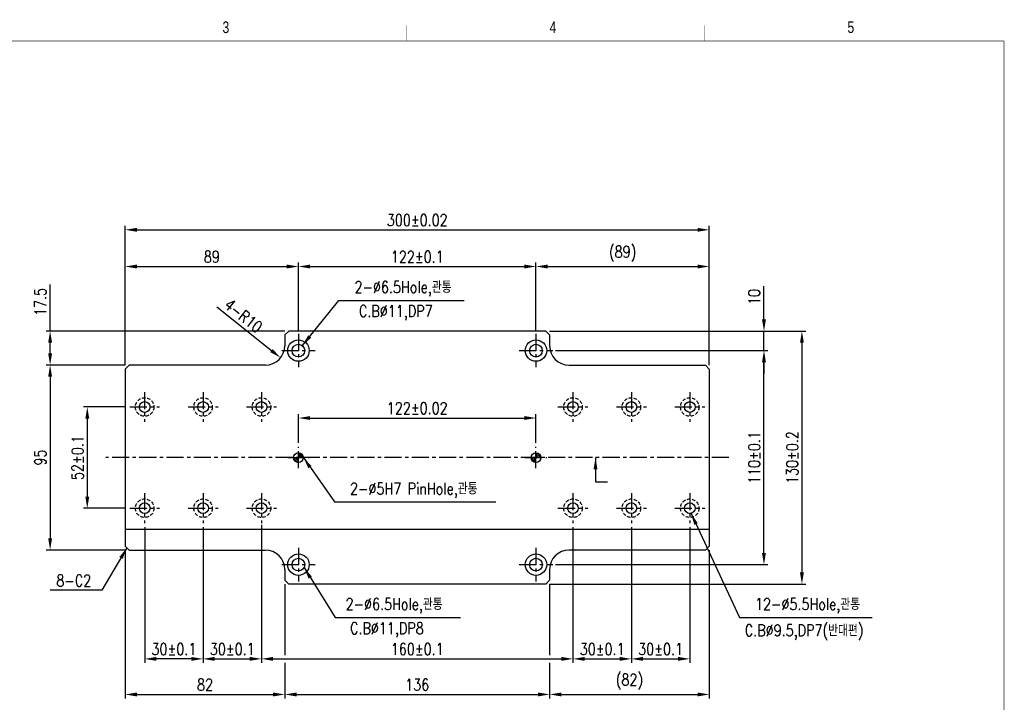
# Model space of a CAD drawing. Extents: x 11577 to 12346, y -8874 to -8334.
# Tile 3 of 3: x 11840 to 12346, y -8685 to -8334. Entities that reach past the tile are written whole.
import ezdxf
from ezdxf.enums import TextEntityAlignment as Align

# ---------------------------------------------------------------- set-up
doc = ezdxf.new("R2010")
doc.units = 0
doc.header["$LTSCALE"] = 7
doc.header["$MEASUREMENT"] = 0
doc.linetypes.add('CENTER', pattern=[2, 1.25, -0.25, 0.25, -0.25])
doc.linetypes.add('HIDDEN', pattern=[0.375, 0.25, -0.125])
doc.layers.get('0').update_dxf_attribs({"linetype": 'CONTINUOUS'})
doc.layers.get('DEFPOINTS').update_dxf_attribs({"linetype": 'CONTINUOUS'})
for name, color, linetype in [('3', 4, 'CONTINUOUS'), ('CENTERLINE', 3, 'CENTER'), ('CL', 3, 'CENTER'), ('DIMENSION', 4, 'CONTINUOUS'), ('HATCHLINE', 1, 'CONTINUOUS'), ('HIDDENLINE', 5, 'HIDDEN')]:
    doc.layers.add(name, color=color, linetype=linetype)
doc.styles.add('GHS', font='romans.shx', dxfattribs={"width": 0.8, "bigfont": 'ghs.shx'})
doc.styles.get("Standard").update_dxf_attribs({"font": 'Gulim.ttf'})
doc.dimstyles.new('ISO-25(x2.0)', dxfattribs={"dimscale": 2, "dimtxt": 3, "dimasz": 3, "dimexe": 1, "dimexo": 1, "dimgap": 1, "dimtad": 1, "dimdsep": 46, "dimtxsty": 'GHS', "dimcen": 0, "dimclrd": 256, "dimclre": 256, "dimclrt": 9, "dimadec": 0, "dimazin": 2, "dimtfac": 1, "dimtmove": 0, "dimatfit": 3, "dimfxl": 0, "dimlwd": -1, "dimlwe": -1, "dimarcsym": 0})

# ---------------------------------------------------------------- blocks, each defined once
blk = doc.blocks.new('A3-DJ')
at = {"const_width": 0.2}
for points in [[(30, 269), (410, 269)], [(410, 269), (410, 10)]]:
    blk.add_lwpolyline(points, dxfattribs=at)
at = {"layer": '3', "const_width": 0.05}
for points in [[(183, 273), (183, 269)], [(256.5, 273), (256.5, 269)], [(333, 273), (333, 269)]]:
    blk.add_lwpolyline(points, dxfattribs=at)
at = {"layer": '3', "width": 0.8}
for s, p in [('3', (210.18, 272.54)), ('4', (294.18, 272.54)), ('5', (370.68, 272.54))]:
    blk.add_text(s, height=3, dxfattribs=at).set_placement(p, align=Align.MIDDLE)
blk = doc.blocks.new('*D5')
at = {"layer": 'DEFPOINTS', "color": 0}
for p in [(11964.6, -8591.61), (11934.6, -8592.73), (11964.6, -8662.45)]:
    blk.add_point(p, dxfattribs=at)
at = {"layer": 'DIMENSION'}
for p, q in [((11934.6, -8594.73), (11934.6, -8664.45)), ((11964.6, -8593.61), (11964.6, -8664.45)), ((11940.6, -8662.45), (11958.6, -8662.45))]:
    blk.add_line(p, q, dxfattribs=at)
for points in [[(11940.6, -8661.45), (11940.6, -8663.45), (11934.6, -8662.45)], [(11958.6, -8661.45), (11958.6, -8663.45), (11964.6, -8662.45)]]:
    blk.add_solid(points, dxfattribs=at)
at = {"layer": 'DIMENSION', "color": 9, "insert": (11949.6, -8657.45), "char_height": 6, "attachment_point": 5, "style": 'GHS'}
blk.add_mtext('30%%p0.1', dxfattribs=at)
blk = doc.blocks.new('*D6')
at = {"layer": 'DEFPOINTS', "color": 0}
for p in [(11964.6, -8591.61), (12124.6, -8592.73), (12124.6, -8662.45)]:
    blk.add_point(p, dxfattribs=at)
at = {"layer": 'DIMENSION'}
for p, q in [((11964.6, -8593.61), (11964.6, -8664.45)), ((12124.6, -8594.73), (12124.6, -8664.45)), ((11970.6, -8662.45), (12118.6, -8662.45))]:
    blk.add_line(p, q, dxfattribs=at)
for points in [[(11970.6, -8661.45), (11970.6, -8663.45), (11964.6, -8662.45)], [(12118.6, -8661.45), (12118.6, -8663.45), (12124.6, -8662.45)]]:
    blk.add_solid(points, dxfattribs=at)
at = {"layer": 'DIMENSION', "color": 9, "insert": (12044.6, -8657.45), "char_height": 6, "attachment_point": 5, "style": 'GHS'}
blk.add_mtext('160%%p0.1', dxfattribs=at)
blk = doc.blocks.new('*D7')
at = {"layer": 'DEFPOINTS', "color": 0}
for p in [(12124.6, -8592.73), (12154.6, -8592.73), (12154.6, -8662.45)]:
    blk.add_point(p, dxfattribs=at)
at = {"layer": 'DIMENSION'}
for p, q in [((12124.6, -8594.73), (12124.6, -8664.45)), ((12154.6, -8594.73), (12154.6, -8664.45)), ((12130.6, -8662.45), (12148.6, -8662.45))]:
    blk.add_line(p, q, dxfattribs=at)
for points in [[(12130.6, -8661.45), (12130.6, -8663.45), (12124.6, -8662.45)], [(12148.6, -8661.45), (12148.6, -8663.45), (12154.6, -8662.45)]]:
    blk.add_solid(points, dxfattribs=at)
at = {"layer": 'DIMENSION', "color": 9, "insert": (12139.6, -8657.45), "char_height": 6, "attachment_point": 5, "style": 'GHS'}
blk.add_mtext('30%%p0.1', dxfattribs=at)
blk = doc.blocks.new('*D8')
at = {"layer": 'DEFPOINTS', "color": 0}
for p in [(11894.6, -8604.53), (11976.6, -8662.45), (11976.6, -8680.73)]:
    blk.add_point(p, dxfattribs=at)
at = {"layer": 'DIMENSION'}
for p, q in [((11894.6, -8606.53), (11894.6, -8682.73)), ((11976.6, -8664.45), (11976.6, -8682.73)), ((11900.6, -8680.73), (11970.6, -8680.73))]:
    blk.add_line(p, q, dxfattribs=at)
for points in [[(11900.6, -8679.73), (11900.6, -8681.73), (11894.6, -8680.73)], [(11970.6, -8679.73), (11970.6, -8681.73), (11976.6, -8680.73)]]:
    blk.add_solid(points, dxfattribs=at)
at = {"layer": 'DIMENSION', "color": 9, "insert": (11935.6, -8675.73), "char_height": 6, "attachment_point": 5, "style": 'GHS'}
blk.add_mtext('82', dxfattribs=at)
blk = doc.blocks.new('*D9')
at = {"layer": 'DEFPOINTS', "color": 0}
for p in [(11976.6, -8662.45), (12112.6, -8662.45), (12112.6, -8680.73)]:
    blk.add_point(p, dxfattribs=at)
at = {"layer": 'DIMENSION'}
for p, q in [((11976.6, -8664.45), (11976.6, -8682.73)), ((12112.6, -8664.45), (12112.6, -8682.73)), ((11982.6, -8680.73), (12106.6, -8680.73))]:
    blk.add_line(p, q, dxfattribs=at)
for points in [[(11982.6, -8679.73), (11982.6, -8681.73), (11976.6, -8680.73)], [(12106.6, -8679.73), (12106.6, -8681.73), (12112.6, -8680.73)]]:
    blk.add_solid(points, dxfattribs=at)
at = {"layer": 'DIMENSION', "color": 9, "insert": (12044.6, -8675.73), "char_height": 6, "attachment_point": 5, "style": 'GHS'}
blk.add_mtext('136', dxfattribs=at)
blk = doc.blocks.new('*D10')
at = {"layer": 'DEFPOINTS', "color": 0}
for p in [(12194.6, -8604.53), (12112.6, -8662.45), (12194.6, -8680.73)]:
    blk.add_point(p, dxfattribs=at)
at = {"layer": 'DIMENSION'}
for p, q in [((12194.6, -8606.53), (12194.6, -8682.73)), ((12112.6, -8664.45), (12112.6, -8682.73)), ((12118.6, -8680.73), (12188.6, -8680.73))]:
    blk.add_line(p, q, dxfattribs=at)
for points in [[(12118.6, -8679.73), (12118.6, -8681.73), (12112.6, -8680.73)], [(12188.6, -8679.73), (12188.6, -8681.73), (12194.6, -8680.73)]]:
    blk.add_solid(points, dxfattribs=at)
at = {"layer": 'DIMENSION', "color": 9, "insert": (12153.6, -8674.15), "char_height": 6, "attachment_point": 5, "style": 'GHS'}
blk.add_mtext('(82)', dxfattribs=at)
blk = doc.blocks.new('*D11')
at = {"layer": 'DEFPOINTS', "color": 0}
for p in [(11896.9, -8533.03), (11875.12, -8585.03), (11896.9, -8585.03)]:
    blk.add_point(p, dxfattribs=at)
at = {"layer": 'DIMENSION'}
for p, q in [((11894.9, -8533.03), (11873.12, -8533.03)), ((11875.12, -8539.03), (11875.12, -8579.03)), ((11894.9, -8585.03), (11873.12, -8585.03))]:
    blk.add_line(p, q, dxfattribs=at)
for points in [[(11874.12, -8539.03), (11876.12, -8539.03), (11875.12, -8533.03)], [(11874.12, -8579.03), (11876.12, -8579.03), (11875.12, -8585.03)]]:
    blk.add_solid(points, dxfattribs=at)
at = {"layer": 'DIMENSION', "color": 9, "insert": (11870.12, -8559.03), "char_height": 6, "attachment_point": 5, "rotation": 90, "style": 'GHS'}
blk.add_mtext('52%%p0.1', dxfattribs=at)
blk = doc.blocks.new('*D12')
at = {"layer": 'DEFPOINTS', "color": 0}
for p in [(11856.03, -8494.03), (11978.6, -8494.03), (11896.6, -8511.53)]:
    blk.add_point(p, dxfattribs=at)
at = {"layer": 'DIMENSION'}
for p, q in [((11856.03, -8494.03), (11856.03, -8470.09)), ((11976.6, -8494.03), (11854.03, -8494.03)), ((11856.03, -8505.53), (11856.03, -8500.03)), ((11894.6, -8511.53), (11854.03, -8511.53))]:
    blk.add_line(p, q, dxfattribs=at)
for points in [[(11855.03, -8500.03), (11857.03, -8500.03), (11856.03, -8494.03)], [(11855.03, -8505.53), (11857.03, -8505.53), (11856.03, -8511.53)]]:
    blk.add_solid(points, dxfattribs=at)
at = {"layer": 'DIMENSION', "color": 9, "insert": (11851.03, -8479.06), "char_height": 6, "attachment_point": 5, "rotation": 90, "style": 'GHS'}
blk.add_mtext('17.5', dxfattribs=at)
blk = doc.blocks.new('*D13')
at = {"layer": 'DEFPOINTS', "color": 0}
for p in [(11896.6, -8511.53), (11856.03, -8606.53), (11896.6, -8606.53)]:
    blk.add_point(p, dxfattribs=at)
at = {"layer": 'DIMENSION'}
for p, q in [((11894.6, -8511.53), (11854.03, -8511.53)), ((11856.03, -8517.53), (11856.03, -8600.53)), ((11894.6, -8606.53), (11854.03, -8606.53))]:
    blk.add_line(p, q, dxfattribs=at)
for points in [[(11855.03, -8517.53), (11857.03, -8517.53), (11856.03, -8511.53)], [(11855.03, -8600.53), (11857.03, -8600.53), (11856.03, -8606.53)]]:
    blk.add_solid(points, dxfattribs=at)
at = {"layer": 'DIMENSION', "color": 9, "insert": (11851.03, -8559.03), "char_height": 6, "attachment_point": 5, "rotation": 90, "style": 'GHS'}
blk.add_mtext('95', dxfattribs=at)
blk = doc.blocks.new('*D14')
at = {"layer": 'DEFPOINTS', "color": 0}
for p in [(12105.6, -8460.85), (11983.6, -8496.03), (12105.6, -8496.03)]:
    blk.add_point(p, dxfattribs=at)
at = {"layer": 'DIMENSION'}
for p, q in [((11983.6, -8494.03), (11983.6, -8458.85)), ((11989.6, -8460.85), (12099.6, -8460.85)), ((12105.6, -8494.03), (12105.6, -8458.85))]:
    blk.add_line(p, q, dxfattribs=at)
for points in [[(11989.6, -8459.85), (11989.6, -8461.85), (11983.6, -8460.85)], [(12099.6, -8459.85), (12099.6, -8461.85), (12105.6, -8460.85)]]:
    blk.add_solid(points, dxfattribs=at)
at = {"layer": 'DIMENSION', "color": 9, "insert": (12044.6, -8455.85), "char_height": 6, "attachment_point": 5, "style": 'GHS'}
blk.add_mtext('122%%p0.1', dxfattribs=at)
blk = doc.blocks.new('*D15')
at = {"layer": 'DEFPOINTS', "color": 0}
for p in [(11983.6, -8460.85), (11983.6, -8496.03), (11894.6, -8513.53)]:
    blk.add_point(p, dxfattribs=at)
at = {"layer": 'DIMENSION'}
for p, q in [((11894.6, -8511.53), (11894.6, -8458.85)), ((11900.6, -8460.85), (11977.6, -8460.85)), ((11983.6, -8494.03), (11983.6, -8458.85))]:
    blk.add_line(p, q, dxfattribs=at)
for points in [[(11900.6, -8459.85), (11900.6, -8461.85), (11894.6, -8460.85)], [(11977.6, -8459.85), (11977.6, -8461.85), (11983.6, -8460.85)]]:
    blk.add_solid(points, dxfattribs=at)
at = {"layer": 'DIMENSION', "color": 9, "insert": (11939.1, -8455.85), "char_height": 6, "attachment_point": 5, "style": 'GHS'}
blk.add_mtext('89', dxfattribs=at)
blk = doc.blocks.new('*D16')
at = {"layer": 'DEFPOINTS', "color": 0}
for p in [(12194.6, -8460.85), (12105.6, -8496.03), (12194.6, -8513.53)]:
    blk.add_point(p, dxfattribs=at)
at = {"layer": 'DIMENSION'}
for p, q in [((12105.6, -8494.03), (12105.6, -8458.85)), ((12111.6, -8460.85), (12188.6, -8460.85)), ((12194.6, -8511.53), (12194.6, -8458.85))]:
    blk.add_line(p, q, dxfattribs=at)
for points in [[(12111.6, -8459.85), (12111.6, -8461.85), (12105.6, -8460.85)], [(12188.6, -8459.85), (12188.6, -8461.85), (12194.6, -8460.85)]]:
    blk.add_solid(points, dxfattribs=at)
at = {"layer": 'DIMENSION', "color": 9, "insert": (12150.1, -8454.28), "char_height": 6, "attachment_point": 5, "style": 'GHS'}
blk.add_mtext('(89)', dxfattribs=at)
blk = doc.blocks.new('*D17')
at = {"layer": 'DEFPOINTS', "color": 0}
for p in [(12194.6, -8441.99), (11894.6, -8513.53), (12194.6, -8513.53)]:
    blk.add_point(p, dxfattribs=at)
at = {"layer": 'DIMENSION'}
for p, q in [((11894.6, -8511.53), (11894.6, -8439.99)), ((12194.6, -8511.53), (12194.6, -8439.99)), ((11900.6, -8441.99), (12188.6, -8441.99))]:
    blk.add_line(p, q, dxfattribs=at)
for points in [[(11900.6, -8440.99), (11900.6, -8442.99), (11894.6, -8441.99)], [(12188.6, -8440.99), (12188.6, -8442.99), (12194.6, -8441.99)]]:
    blk.add_solid(points, dxfattribs=at)
at = {"layer": 'DIMENSION', "color": 9, "insert": (12044.6, -8436.99), "char_height": 6, "attachment_point": 5, "style": 'GHS'}
blk.add_mtext('300%%p0.02', dxfattribs=at)
blk = doc.blocks.new('*D18')
at = {"layer": 'DEFPOINTS', "color": 0}
for p in [(12110.6, -8494.03), (12110.6, -8624.03), (12242.2, -8624.03)]:
    blk.add_point(p, dxfattribs=at)
at = {"layer": 'DIMENSION'}
for p, q in [((12112.6, -8494.03), (12244.2, -8494.03)), ((12242.2, -8500.03), (12242.2, -8618.03)), ((12112.6, -8624.03), (12244.2, -8624.03))]:
    blk.add_line(p, q, dxfattribs=at)
for points in [[(12241.2, -8500.03), (12243.2, -8500.03), (12242.2, -8494.03)], [(12241.2, -8618.03), (12243.2, -8618.03), (12242.2, -8624.03)]]:
    blk.add_solid(points, dxfattribs=at)
at = {"layer": 'DIMENSION', "color": 9, "insert": (12237.2, -8559.03), "char_height": 6, "attachment_point": 5, "rotation": 90, "style": 'GHS'}
blk.add_mtext('130%%p0.2', dxfattribs=at)
blk = doc.blocks.new('*D19')
at = {"layer": 'DEFPOINTS', "color": 0}
for p in [(12110.6, -8494.03), (12222.7, -8494.03), (12113.6, -8504.03)]:
    blk.add_point(p, dxfattribs=at)
at = {"layer": 'DIMENSION'}
for p, q in [((12222.7, -8488.03), (12222.7, -8470.94)), ((12112.6, -8494.03), (12224.7, -8494.03)), ((12222.7, -8504.03), (12222.7, -8494.03)), ((12115.6, -8504.03), (12224.7, -8504.03)), ((12222.7, -8510.03), (12222.7, -8516.03))]:
    blk.add_line(p, q, dxfattribs=at)
for points in [[(12221.7, -8488.03), (12223.7, -8488.03), (12222.7, -8494.03)], [(12221.7, -8510.03), (12223.7, -8510.03), (12222.7, -8504.03)]]:
    blk.add_solid(points, dxfattribs=at)
at = {"layer": 'DIMENSION', "color": 9, "insert": (12217.7, -8476.49), "char_height": 6, "attachment_point": 5, "rotation": 90, "style": 'GHS'}
blk.add_mtext('10', dxfattribs=at)
blk = doc.blocks.new('*D20')
at = {"layer": 'DEFPOINTS', "color": 0}
for p in [(12125.6, -8504.03), (12222.7, -8504.03), (12113.6, -8614.03)]:
    blk.add_point(p, dxfattribs=at)
at = {"layer": 'DIMENSION'}
for p, q in [((12127.6, -8504.03), (12224.7, -8504.03)), ((12222.7, -8608.03), (12222.7, -8510.03)), ((12115.6, -8614.03), (12224.7, -8614.03))]:
    blk.add_line(p, q, dxfattribs=at)
for points in [[(12221.7, -8510.03), (12223.7, -8510.03), (12222.7, -8504.03)], [(12221.7, -8608.03), (12223.7, -8608.03), (12222.7, -8614.03)]]:
    blk.add_solid(points, dxfattribs=at)
at = {"layer": 'DIMENSION', "color": 9, "insert": (12217.7, -8559.03), "char_height": 6, "attachment_point": 5, "rotation": 90, "style": 'GHS'}
blk.add_mtext('110%%p0.1', dxfattribs=at)
blk = doc.blocks.new('*D21')
at = {"layer": 'DEFPOINTS', "color": 0}
for p in [(11966.6, -8501.53), (11974.42, -8507.76)]:
    blk.add_point(p, dxfattribs=at)
at = {"layer": 'DIMENSION'}
blk.add_line((11941.6, -8481.6), (11969.73, -8504.02), dxfattribs=at)
blk.add_solid([(11970.35, -8503.24), (11969.1, -8504.81), (11974.42, -8507.76)], dxfattribs=at)
at = {"layer": 'DIMENSION', "color": 9, "insert": (11955.3, -8486.13), "char_height": 6, "attachment_point": 5, "rotation": 321.4367, "style": 'GHS'}
blk.add_mtext('4-R10', dxfattribs=at)
blk = doc.blocks.new('*D22')
at = {"layer": 'DEFPOINTS', "color": 0}
for p in [(12105.6, -8538.69), (11983.6, -8553.53), (12105.6, -8553.53)]:
    blk.add_point(p, dxfattribs=at)
at = {"layer": 'DIMENSION'}
for p, q in [((11983.6, -8551.53), (11983.6, -8536.69)), ((12105.6, -8551.53), (12105.6, -8536.69)), ((11989.6, -8538.69), (12099.6, -8538.69))]:
    blk.add_line(p, q, dxfattribs=at)
for points in [[(11989.6, -8537.69), (11989.6, -8539.69), (11983.6, -8538.69)], [(12099.6, -8537.69), (12099.6, -8539.69), (12105.6, -8538.69)]]:
    blk.add_solid(points, dxfattribs=at)
at = {"layer": 'DIMENSION', "color": 9, "insert": (12044.6, -8533.69), "char_height": 6, "attachment_point": 5, "style": 'GHS'}
blk.add_mtext('122%%p0.02', dxfattribs=at)
blk = doc.blocks.new('*D26')
at = {"layer": 'DEFPOINTS', "color": 0}
for p in [(11904.6, -8592.73), (11934.6, -8592.73), (11904.6, -8662.45)]:
    blk.add_point(p, dxfattribs=at)
at = {"layer": 'DIMENSION'}
for p, q in [((11904.6, -8594.73), (11904.6, -8664.45)), ((11934.6, -8594.73), (11934.6, -8664.45)), ((11928.6, -8662.45), (11910.6, -8662.45))]:
    blk.add_line(p, q, dxfattribs=at)
for points in [[(11910.6, -8661.45), (11910.6, -8663.45), (11904.6, -8662.45)], [(11928.6, -8661.45), (11928.6, -8663.45), (11934.6, -8662.45)]]:
    blk.add_solid(points, dxfattribs=at)
at = {"layer": 'DIMENSION', "color": 9, "insert": (11919.6, -8657.45), "char_height": 6, "attachment_point": 5, "style": 'GHS'}
blk.add_mtext('30%%P0.1', dxfattribs=at)
blk = doc.blocks.new('*D27')
at = {"layer": 'DEFPOINTS', "color": 0}
for p in [(12154.6, -8592.73), (12184.6, -8592.73), (12184.6, -8662.45)]:
    blk.add_point(p, dxfattribs=at)
at = {"layer": 'DIMENSION'}
for p, q in [((12154.6, -8594.73), (12154.6, -8664.45)), ((12184.6, -8594.73), (12184.6, -8664.45)), ((12160.6, -8662.45), (12178.6, -8662.45))]:
    blk.add_line(p, q, dxfattribs=at)
for points in [[(12160.6, -8661.45), (12160.6, -8663.45), (12154.6, -8662.45)], [(12178.6, -8661.45), (12178.6, -8663.45), (12184.6, -8662.45)]]:
    blk.add_solid(points, dxfattribs=at)
at = {"layer": 'DIMENSION', "color": 9, "insert": (12169.6, -8657.45), "char_height": 6, "attachment_point": 5, "style": 'GHS'}
blk.add_mtext('30%%P0.1', dxfattribs=at)

msp = doc.modelspace()

# ---------------------------------------------------------------- hatches: boundary and pattern name
at = {"layer": 'HATCHLINE'}
h = msp.add_hatch(dxfattribs=at)
h.set_pattern_fill('ANSI31', color=256, scale=0.2, angle=90, style=0)
h.set_pattern_definition([(135, (18185.3341, -8638.1028), (0.449012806, 0.449012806), [])])
edge = h.paths.add_edge_path()
edge.add_ellipse((11983.598, -8559.03), major_axis=(-1.768, 1.768), ratio=1, start_angle=225, end_angle=315, ccw=False)
edge.add_line((11986.098, -8559.03), (11983.598, -8559.03))
edge.add_line((11983.598, -8559.03), (11983.598, -8556.53))
edge = h.paths.add_edge_path()
edge.add_line((11981.098, -8559.03), (11983.598, -8559.03))
edge.add_line((11983.598, -8559.03), (11983.598, -8561.53))
edge.add_ellipse((11983.598, -8559.03), major_axis=(1.768, 1.768), ratio=1, start_angle=135, end_angle=225, ccw=False)
h = msp.add_hatch(dxfattribs=at)
h.set_pattern_fill('ANSI31', color=256, scale=0.2, angle=90, style=0)
h.set_pattern_definition([(135, (18161.3341, -8638.1028), (0.449012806, 0.449012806), [])])
edge = h.paths.add_edge_path()
edge.add_ellipse((12105.598, -8559.03), major_axis=(-1.768, 1.768), ratio=1, start_angle=225, end_angle=315, ccw=False)
edge.add_line((12108.098, -8559.03), (12105.598, -8559.03))
edge.add_line((12105.598, -8559.03), (12105.598, -8556.53))
edge = h.paths.add_edge_path()
edge.add_line((12103.098, -8559.03), (12105.598, -8559.03))
edge.add_line((12105.598, -8559.03), (12105.598, -8561.53))
edge.add_ellipse((12105.598, -8559.03), major_axis=(1.768, 1.768), ratio=1, start_angle=135, end_angle=225, ccw=False)

# ---------------------------------------------------------------- linework, layer by layer
for p, q in [((11978.598, -8494.03), (11976.598, -8496.03)), ((11976.598, -8496.03), (11976.598, -8501.53)), ((12110.598, -8494.03), (11978.598, -8494.03)), ((12112.598, -8496.03), (12110.598, -8494.03)), ((12112.598, -8496.03), (12112.598, -8501.53)), ((11896.598, -8511.53), (11894.598, -8513.53)), ((11966.598, -8511.53), (11896.598, -8511.53)), ((12122.598, -8511.53), (12192.598, -8511.53)), ((12192.598, -8511.53), (12194.598, -8513.53)), ((11894.598, -8513.53), (11894.598, -8604.53)), ((12194.598, -8513.53), (12194.598, -8604.53)), ((12194.598, -8596.03), (11894.598, -8596.03)), ((11896.598, -8606.53), (11894.598, -8604.53)), ((11896.598, -8606.53), (11966.598, -8606.53)), ((12192.598, -8606.53), (12122.598, -8606.53)), ((12192.598, -8606.53), (12194.598, -8604.53)), ((11976.598, -8616.53), (11976.598, -8622.03)), ((12112.598, -8616.53), (12112.598, -8622.03)), ((11976.598, -8622.03), (11978.598, -8624.03)), ((12110.598, -8624.03), (12112.598, -8622.03)), ((12110.598, -8624.03), (11978.598, -8624.03))]:
    msp.add_line(p, q)
for centre, radius in [((11983.598, -8504.03), 5.5), ((11983.598, -8504.03), 3.25), ((12105.598, -8504.03), 5.5), ((12105.598, -8504.03), 3.25), ((11904.598, -8533.03), 2.75), ((11934.598, -8533.03), 2.75), ((11964.598, -8533.03), 2.75), ((12124.598, -8533.03), 2.75), ((12154.598, -8533.03), 2.75), ((12184.598, -8533.03), 2.75), ((11983.598, -8559.03), 2.5), ((12105.598, -8559.03), 2.5), ((11904.598, -8585.03), 2.75), ((11934.598, -8585.03), 2.75), ((11964.598, -8585.03), 2.75), ((12124.598, -8585.03), 2.75), ((12154.598, -8585.03), 2.75), ((12184.598, -8585.03), 2.75), ((11983.598, -8614.03), 5.5), ((11983.598, -8614.03), 3.25), ((12105.598, -8614.03), 5.5), ((12105.598, -8614.03), 3.25)]:
    msp.add_circle(centre, radius)
for centre, start, end in [((11966.598, -8501.53), 270, 0), ((12122.598, -8501.53), 180, 270), ((11966.598, -8616.53), 0, 90), ((12122.598, -8616.53), 90, 180)]:
    msp.add_arc(centre, 10, start, end)
at = {"layer": 'CENTERLINE'}
for p, q in [((11983.598, -8495.43), (11983.598, -8512.63)), ((12105.598, -8495.43), (12105.598, -8512.63)), ((11974.998, -8504.03), (11992.198, -8504.03)), ((12096.998, -8504.03), (12114.198, -8504.03)), ((11983.598, -8564.53), (11983.598, -8553.53)), ((12105.598, -8564.53), (12105.598, -8553.53)), ((12204.598, -8559.03), (11884.598, -8559.03)), ((11978.098, -8559.03), (11989.098, -8559.03)), ((12100.098, -8559.03), (12111.098, -8559.03)), ((11983.598, -8605.43), (11983.598, -8622.63)), ((12105.598, -8605.43), (12105.598, -8622.63)), ((11974.998, -8614.03), (11992.198, -8614.03)), ((12096.998, -8614.03), (12114.198, -8614.03))]:
    msp.add_line(p, q, dxfattribs=at)
at = {"layer": 'CL'}
for p, q in [((11904.598, -8525.33), (11904.598, -8540.73)), ((11934.598, -8525.33), (11934.598, -8540.73)), ((11964.598, -8525.33), (11964.598, -8540.73)), ((12124.598, -8525.33), (12124.598, -8540.73)), ((12154.598, -8525.33), (12154.598, -8540.73)), ((12184.598, -8525.33), (12184.598, -8540.73)), ((11896.898, -8533.03), (11912.298, -8533.03)), ((11926.898, -8533.03), (11942.298, -8533.03)), ((11956.898, -8533.03), (11972.298, -8533.03)), ((12116.898, -8533.03), (12132.298, -8533.03)), ((12146.898, -8533.03), (12162.298, -8533.03)), ((12176.898, -8533.03), (12192.298, -8533.03)), ((11904.598, -8577.33), (11904.598, -8592.73)), ((11934.598, -8577.33), (11934.598, -8592.73)), ((11964.598, -8577.33), (11964.598, -8592.73)), ((12124.598, -8577.33), (12124.598, -8592.73)), ((12154.598, -8577.33), (12154.598, -8592.73)), ((12184.598, -8577.33), (12184.598, -8592.73)), ((11896.898, -8585.03), (11912.298, -8585.03)), ((11926.898, -8585.03), (11942.298, -8585.03)), ((11956.898, -8585.03), (11972.298, -8585.03)), ((12116.898, -8585.03), (12132.298, -8585.03)), ((12146.898, -8585.03), (12162.298, -8585.03)), ((12176.898, -8585.03), (12192.298, -8585.03))]:
    msp.add_line(p, q, dxfattribs=at)
at = {"layer": 'DIMENSION'}
for p, q in [((11976.598, -8624.043), (11976.598, -8660.504)), ((12112.598, -8624.043), (12112.598, -8660.504))]:
    msp.add_line(p, q, dxfattribs=at)
at = {"layer": 'HIDDENLINE'}
for centre in [(11904.598, -8533.03), (11934.598, -8533.03), (11964.598, -8533.03), (12124.598, -8533.03), (12154.598, -8533.03), (12184.598, -8533.03), (11904.598, -8585.03), (11934.598, -8585.03), (11964.598, -8585.03), (12124.598, -8585.03), (12154.598, -8585.03), (12184.598, -8585.03)]:
    msp.add_circle(centre, 4.75, dxfattribs=at)

# ---------------------------------------------------------------- block references
at = {"xscale": 2, "yscale": 2, "zscale": 2}
msp.add_blockref('A3-DJ', (11525.951, -8882.999), dxfattribs=at)

# ---------------------------------------------------------------- texts
at = {"layer": 'DIMENSION', "color": 9, "char_height": 6, "attachment_point": 7, "style": 'GHS'}
for s, insert in [('2-%%c6.5Hole,관통', (12012.389, -8476.236)), ('C.B%%c11,DP7', (12014.676, -8488.616)), ('2-%%c5H7 PinHole,관통', (12010.072, -8579.801)), ('8-C2', (11859.252, -8625.211)), ('2-%%c6.5Hole,관통', (12007.821, -8639.136)), ('12-%%c5.5Hole,관통', (12218.102, -8639.136)), ('C.B%%c11,DP8', (12010.108, -8651.517)), ('C.B%%c9.5,DP7(반대편)', (12212.87, -8652.805))]:
    msp.add_mtext(s, dxfattribs=dict(at, insert=insert))

# ---------------------------------------------------------------- dimensions: what is measured, and where the dimension line sits
at = {"layer": 'DIMENSION'}
for base, p1, p2, text, picture, middle in [((12194.598, -8441.991), (11894.598, -8513.53), (12194.598, -8513.53), '<>%%p0.02', '*D17', (12044.598, -8436.991)), ((12194.598, -8460.854), (12105.598, -8496.03), (12194.598, -8513.53), '(<>)', '*D16', (12150.098, -8454.283)), ((12105.598, -8460.854), (11983.598, -8496.03), (12105.598, -8496.03), '<>%%p0.1', '*D14', (12044.598, -8455.854)), ((12105.598, -8538.695), (11983.598, -8553.53), (12105.598, -8553.53), '<>%%p0.02', '*D22', (12044.598, -8533.695)), ((11964.598, -8662.455), (11934.598, -8592.73), (11964.598, -8591.606), '<>%%p0.1', '*D5', (11949.598, -8657.455)), ((12124.598, -8662.455), (11964.598, -8591.606), (12124.598, -8592.73), '<>%%p0.1', '*D6', (12044.598, -8657.455)), ((11904.598, -8662.455), (11934.598, -8592.73), (11904.598, -8592.73), '<>%%P0.1', '*D26', (11919.598, -8657.455)), ((12154.598, -8662.455), (12124.598, -8592.73), (12154.598, -8592.73), '<>%%p0.1', '*D7', (12139.598, -8657.455)), ((12184.598, -8662.455), (12154.598, -8592.73), (12184.598, -8592.73), '<>%%P0.1', '*D27', (12169.598, -8657.455)), ((12194.598, -8680.726), (12112.598, -8662.455), (12194.598, -8604.53), '(<>)', '*D10', (12153.598, -8674.154))]:
    dim = msp.add_linear_dim(base=base, p1=p1, p2=p2, text=text, dimstyle='ISO-25(x2.0)', dxfattribs=at)
    dim.commit()
    dim.dimension.update_dxf_attribs({"geometry": picture, "text_midpoint": middle})
for base, p1, p2, picture, middle in [((11983.598, -8460.854), (11894.598, -8513.53), (11983.598, -8496.03), '*D15', (11939.098, -8455.854)), ((11976.598, -8680.726), (11894.598, -8604.53), (11976.598, -8662.455), '*D8', (11935.598, -8675.726)), ((12112.598, -8680.726), (11976.598, -8662.455), (12112.598, -8662.455), '*D9', (12044.598, -8675.726))]:
    dim = msp.add_linear_dim(base=base, p1=p1, p2=p2, dimstyle='ISO-25(x2.0)', dxfattribs=at)
    dim.commit()
    dim.dimension.update_dxf_attribs({"geometry": picture, "text_midpoint": middle})
for base, p1, p2, picture, middle in [((11856.031, -8494.03), (11896.598, -8511.53), (11978.598, -8494.03), '*D12', (11851.031, -8479.059)), ((12222.702, -8494.03), (12113.598, -8504.03), (12110.598, -8494.03), '*D19', (12217.702, -8476.488)), ((11856.031, -8606.53), (11896.598, -8511.53), (11896.598, -8606.53), '*D13', (11851.031, -8559.03))]:
    dim = msp.add_linear_dim(base=base, p1=p1, p2=p2, angle=90, dimstyle='ISO-25(x2.0)', dxfattribs=at)
    dim.commit()
    dim.dimension.update_dxf_attribs({"geometry": picture, "text_midpoint": middle})
dim = msp.add_radius_dim(center=(11966.598, -8501.53), mpoint=(11974.417, -8507.764), text='4-<>', dimstyle='ISO-25(x2.0)', dxfattribs=at)
dim.commit()
dim.dimension.update_dxf_attribs({"geometry": '*D21', "text_midpoint": (11952.188, -8490.042), "dimtype": 164})
for base, p1, p2, text, picture, middle in [((12242.197, -8624.03), (12110.598, -8494.03), (12110.598, -8624.03), '<>%%p0.2', '*D18', (12237.197, -8559.03)), ((12222.702, -8504.03), (12113.598, -8614.03), (12125.598, -8504.03), '<>%%p0.1', '*D20', (12217.702, -8559.03)), ((11875.124, -8585.03), (11896.898, -8533.03), (11896.898, -8585.03), '<>%%p0.1', '*D11', (11870.124, -8559.03))]:
    dim = msp.add_linear_dim(base=base, p1=p1, p2=p2, angle=90, text=text, dimstyle='ISO-25(x2.0)', dxfattribs=at)
    dim.commit()
    dim.dimension.update_dxf_attribs({"geometry": picture, "text_midpoint": middle})

# ---------------------------------------------------------------- leaders
at = {"layer": 'DIMENSION', "annotation_type": 0, "has_hookline": 1}
for points, hookline_direction, text_width in [([(11985.602, -8501.472), (12004.389, -8478.236), (12010.389, -8478.236)], 0, 56.32), ([(11986.098, -8559.03), (12002.072, -8581.801), (12008.072, -8581.801)], 0, 74.834), ([(12185.253, -8587.701), (12210.102, -8641.136), (12216.102, -8641.136)], 0, 60.206), ([(11895.489, -8605.422), (11882.648, -8627.211), (11876.648, -8627.211)], 1, 18.514), ([(11986.459, -8615.571), (12002.426, -8641.136), (12008.426, -8641.136)], 0, 56.32)]:
    msp.add_leader(points, dimstyle='ISO-25(x2.0)', override={"dimgap": 1, "dimtad": 1}, dxfattribs=dict(at, hookline_direction=hookline_direction, text_width=text_width))
at = {"layer": 'DIMENSION'}
msp.add_leader([(12136.172, -8559.03), (12136.172, -8571.567), (12142.377, -8571.567)], dimstyle='ISO-25(x2.0)', override={"dimgap": 1, "dimtad": 1}, dxfattribs=at)

doc.saveas('drawing.dxf')
